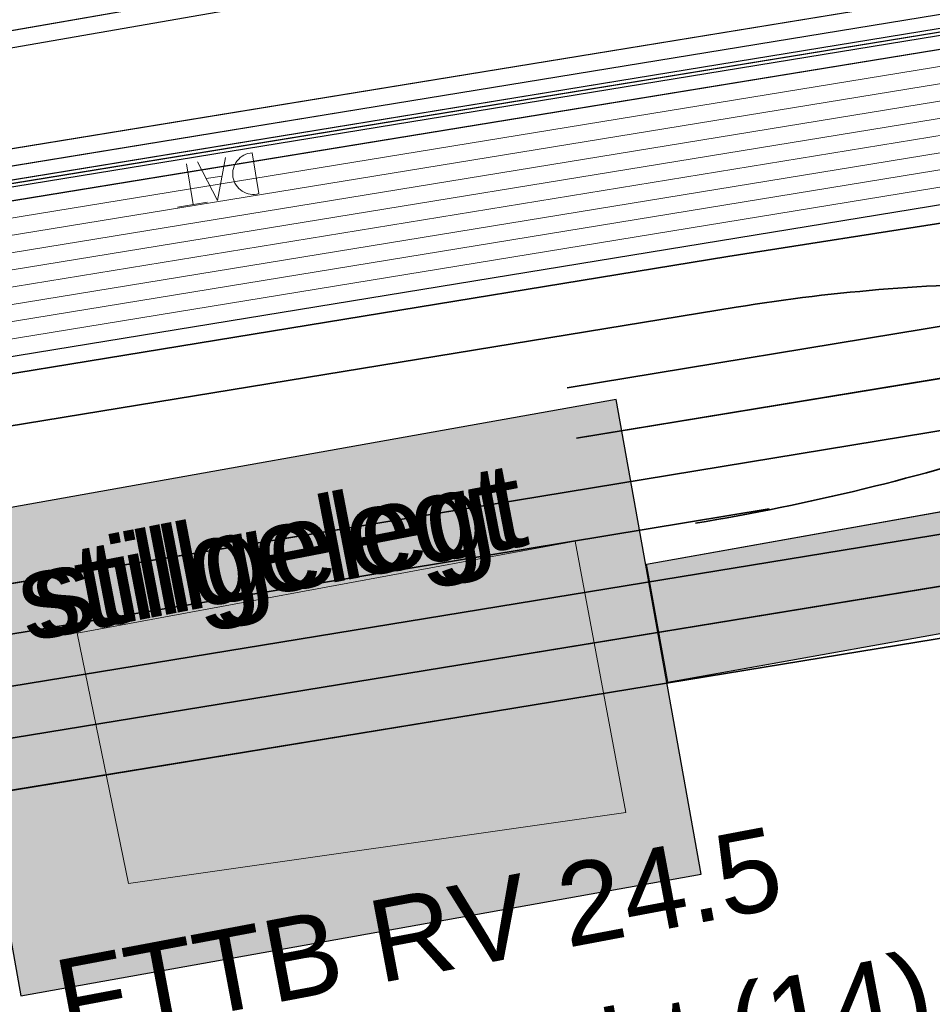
# Model space of a CAD drawing. Header units: metres. Extents: x -502 to 161, y -108 to 174.
# Tile 197 of 256: x -192.21 to -189.55, y -35.1 to -32.22. Entities that reach past the tile are written whole.
import ezdxf

# ---------------------------------------------------------------- set-up
doc = ezdxf.new("R2010")
doc.units = ezdxf.units.M
doc.header["$LTSCALE"] = 0.1
doc.linetypes.add('1', pattern=[70, 50, -20])
doc.linetypes.add('237', pattern=[93, 75, -18])
for name, color, linetype in [('BRI31-005.05-5p02-Koordinierung Lageplan 4. BA ZOB West 2022-06-15', 7, 'Continuous'), ('BRI31-005.06-5f07-Koordinierung Lageplan 4. BA ZOB Fernbusbahnh', 7, 'Continuous'), ('BRI32-005.02-5f05-Koordinierung Schemaplan 4 BA ZOB Teilbereich', 7, 'Continuous'), ('BRI32-005.03-5f06-Koordinierung Schemaplan 4 BA ZOB Teilbereich 2 Ost - Bahnhofsallee 2023-01-21', 7, 'Continuous')]:
    doc.layers.add(name, color=color, linetype=linetype)
doc.styles.add('Arial', font='arial.ttf')

# ---------------------------------------------------------------- blocks, each defined once
blk = doc.blocks.new('1000DAT')
at = {"color": 114, "linetype": 'Continuous', "lineweight": 13, "true_color": 0x00994c, "transparency": 33554687}
for p, q in [((4.589, 0.775), (4.589, 0.173)), ((5.348, 0.777), (5.795, 0.777)), ((5.561, 0.775), (5.561, 0.173)), ((5.077, 0.435), (5.312, 0.435))]:
    blk.add_line(p, q, dxfattribs=at)
at = {"color": 114, "linetype": 'Continuous', "lineweight": 13, "true_color": 0x00994c, "transparency": 33554687, "flags": 128}
blk.add_lwpolyline([(4.589, 0.775, -0.445229), (4.924, 0.474, -0.445229), (4.589, 0.173)], format="xyb", dxfattribs=at)
blk.add_lwpolyline([(4.984, 0.174), (5.199, 0.775), (5.401, 0.174)], dxfattribs=at)

msp = doc.modelspace()

# ---------------------------------------------------------------- linework, layer by layer
at = {"layer": 'BRI31-005.05-5p02-Koordinierung Lageplan 4. BA ZOB West 2022-06-15', "color": 250, "linetype": 'Continuous', "lineweight": 25, "true_color": 0x333333, "transparency": 33554687}
for p, q in [((-190.3817, -33.8133), (-176.6847, -31.3618)), ((-190.32, -34.1578), (-176.6231, -31.7064))]:
    msp.add_line(p, q, dxfattribs=at)
at = {"layer": 'BRI31-005.05-5p02-Koordinierung Lageplan 4. BA ZOB West 2022-06-15', "color": 190, "linetype": '1', "lineweight": 35, "true_color": 0x7f00ff, "transparency": 33554687}
msp.add_line((-197.5209, -34.4353), (-188.3385, -32.9236), dxfattribs=at)
at = {"layer": 'BRI31-005.05-5p02-Koordinierung Lageplan 4. BA ZOB West 2022-06-15', "color": 3, "linetype": '1', "lineweight": 35, "true_color": 0x00ff00, "transparency": 33554687}
msp.add_line((-197.4929, -34.5826), (-188.3142, -33.0716), dxfattribs=at)
at = {"layer": 'BRI31-005.05-5p02-Koordinierung Lageplan 4. BA ZOB West 2022-06-15', "color": 7, "linetype": 'Continuous', "lineweight": 35, "transparency": 33554687}
msp.add_line((-197.4648, -34.73), (-188.29, -33.2196), dxfattribs=at)
at = {"layer": 'BRI31-005.05-5p02-Koordinierung Lageplan 4. BA ZOB West 2022-06-15', "color": 250, "linetype": 'Continuous', "lineweight": 13, "true_color": 0x333333, "transparency": 33554687}
for p, q in [((-190.5905, -33.7459), (-192.0437, -34.014)), ((-190.4424, -34.5378), (-190.5905, -33.7459)), ((-192.0437, -34.014), (-191.8932, -34.745)), ((-191.8932, -34.745), (-190.4424, -34.5378))]:
    msp.add_line(p, q, dxfattribs=at)
at = {"layer": 'BRI31-005.05-5p02-Koordinierung Lageplan 4. BA ZOB West 2022-06-15', "color": 7, "linetype": 'Continuous', "lineweight": 13, "transparency": 33554687}
msp.add_line((-190.32, -34.1578), (-190.3817, -33.8133), dxfattribs=at)
at = {"layer": 'BRI31-005.05-5p02-Koordinierung Lageplan 4. BA ZOB West 2022-06-15', "color": 1, "linetype": 'Continuous', "lineweight": 25, "true_color": 0xff0000, "transparency": 33554687, "flags": 128}
msp.add_lwpolyline([(-225.3387, -11.2374), (-229.5957, -18.1714), (-229.0257, -20.8074), (-227.7997, -27.4074), (-227.6647, -27.9944), (-227.4477, -30.3544), (-224.2937, -35.5024), (-224.0217, -35.9484), (-223.2007, -36.4664), (-222.9157, -36.6434), (-217.6127, -39.5814), (-217.2307, -39.7354), (-214.0777, -39.1054), (-207.9547, -37.3244), (-207.4387, -36.8834), (-205.7427, -35.6354), (-202.5457, -34.9364), (-199.0767, -34.0634), (-192.6107, -32.7734), (-185.6937, -31.6434), (-180.2767, -30.7334), (-179.4717, -30.6334), (-178.4147, -30.7934), (-174.3807, -31.4324)], dxfattribs=at)
at = {"layer": 'BRI31-005.05-5p02-Koordinierung Lageplan 4. BA ZOB West 2022-06-15', "color": 250, "linetype": 'Continuous', "lineweight": 25, "true_color": 0x333333, "transparency": 33554687, "flags": 128}
for points in [[(-225.3307, -11.2434), (-229.5857, -18.1734), (-229.0157, -20.8054), (-227.7897, -27.4054), (-227.6547, -27.9934), (-227.4387, -30.3514), (-224.2857, -35.4974), (-224.0137, -35.9414), (-223.1947, -36.4574), (-222.9107, -36.6354), (-217.6077, -39.5724), (-217.2297, -39.7244), (-214.0807, -39.0964), (-207.9597, -37.3154), (-207.4447, -36.8754), (-205.7467, -35.6254), (-202.5487, -34.9274), (-199.0787, -34.0534), (-192.6127, -32.7634), (-185.6947, -31.6334), (-180.2787, -30.7234), (-179.4717, -30.6234), (-178.4137, -30.7834), (-174.3787, -31.4224)], [(-225.2907, -11.2734), (-229.5327, -18.1824), (-228.9667, -20.7954), (-227.7407, -27.3964), (-227.6047, -27.9884), (-227.3897, -30.3354), (-224.2587, -35.4464), (-223.9867, -35.8994), (-223.1627, -36.4184), (-222.8857, -36.5924), (-217.5837, -39.5284), (-217.0567, -39.7414), (-214.0687, -39.1454), (-207.9377, -37.3614), (-207.4157, -36.9154), (-205.7257, -35.6724), (-202.5377, -34.9764), (-199.0687, -34.1024), (-192.6037, -32.8124), (-185.6867, -31.6824), (-180.2717, -30.7724), (-179.4727, -30.6734), (-178.4207, -30.8324), (-177.8307, -31.0624)], [(-174.3647, -31.3244), (-178.3997, -30.6854), (-179.4697, -30.5234), (-180.2927, -30.6254), (-185.7107, -31.5354), (-192.6307, -32.6654), (-199.0987, -33.9554), (-202.5707, -34.8294), (-205.7887, -35.5314), (-207.5047, -36.7934), (-208.0037, -37.2234), (-214.1047, -38.9984), (-217.2137, -39.6184), (-217.5597, -39.4844), (-222.8607, -36.5494), (-223.1417, -36.3724), (-223.9597, -35.8574), (-224.2067, -35.4344), (-227.3407, -30.3194), (-227.5547, -27.9834), (-227.6917, -27.3874), (-228.9177, -20.7854), (-229.4797, -18.1914), (-225.2507, -11.3034)], [(-174.3717, -31.3734), (-178.4067, -30.7344), (-179.4707, -30.5734), (-180.2857, -30.6744), (-185.7027, -31.5844), (-192.6217, -32.7144), (-199.0887, -34.0044), (-202.5597, -34.8784), (-205.7677, -35.5784), (-207.4747, -36.8344), (-207.9817, -37.2694), (-214.0927, -39.0474), (-217.0437, -39.6364), (-217.5357, -39.4404), (-222.8357, -36.5064), (-223.1087, -36.3344), (-223.9327, -35.8154), (-224.1667, -35.4034), (-227.2917, -30.3034), (-227.5047, -27.9804), (-227.6427, -27.3784), (-228.8687, -20.7754), (-229.4267, -18.2004), (-225.2107, -11.3334)], [(-178.2447, -30.1034), (-179.1357, -29.9434), (-180.3547, -30.1534), (-186.0147, -31.1734), (-193.0827, -32.4034), (-199.2267, -33.4434), (-200.6627, -33.8124), (-202.8357, -34.2924), (-206.1837, -35.1194), (-208.3667, -36.7884), (-214.3677, -38.5624), (-216.5857, -38.8194), (-217.1447, -38.8844), (-222.5907, -36.1404), (-223.7507, -35.3284), (-226.8367, -30.1194), (-227.0157, -27.9374), (-227.1297, -27.2434), (-228.4457, -20.4934), (-228.9747, -18.0734), (-224.7217, -11.6424)], [(-178.2547, -30.1524), (-179.1357, -29.9944), (-180.3457, -30.2024), (-186.0057, -31.2224), (-193.0747, -32.4524), (-199.2167, -33.4924), (-200.6567, -33.8604), (-202.8157, -34.3414), (-206.1617, -35.1654), (-208.3437, -36.8334), (-214.3577, -38.6114), (-216.5757, -38.8684), (-216.9747, -38.9144), (-217.1357, -38.8334), (-222.5647, -36.0974), (-223.7127, -35.2934), (-226.7877, -30.1034), (-226.9657, -27.9334), (-227.0807, -27.2334), (-228.3967, -20.4834), (-228.9217, -18.0834), (-224.6827, -11.6734)], [(-200.3297, -36.5594), (-199.7187, -35.4694), (-199.4887, -35.0384), (-199.2647, -34.7274), (-198.9787, -34.5434), (-192.5227, -33.2534), (-185.6147, -32.1234), (-180.2087, -31.2134), (-179.4817, -31.1234), (-178.4837, -31.2734), (-177.1647, -31.6354), (-176.9137, -32.3634), (-176.6997, -34.5184)], [(-192.2075, -35.0727), (-190.2226, -34.7181), (-190.4703, -33.3319), (-192.4552, -33.6865), (-192.2075, -35.0727)]]:
    msp.add_lwpolyline(points, dxfattribs=at)
at = {"layer": 'BRI31-005.05-5p02-Koordinierung Lageplan 4. BA ZOB West 2022-06-15', "color": 114, "linetype": 'Continuous', "lineweight": 25, "true_color": 0x00994c, "transparency": 33554687, "flags": 128}
msp.add_lwpolyline([(-174.3777, -31.4124), (-178.4117, -30.7734), (-179.4707, -30.6134), (-180.2797, -30.7134), (-185.6977, -31.6244), (-192.6137, -32.7544), (-199.0817, -34.0444), (-202.5497, -34.9164), (-205.7517, -35.6174), (-207.4517, -36.8684), (-207.9637, -37.3064), (-214.0827, -39.0854), (-217.2287, -39.7144), (-217.6047, -39.5634), (-222.9057, -36.6254), (-223.1907, -36.4494), (-224.0077, -35.9334), (-224.2767, -35.4914), (-227.4277, -30.3474), (-227.6447, -27.9914), (-227.7807, -27.4034), (-229.0067, -20.8034), (-229.5747, -18.1744), (-225.3227, -11.2494)], dxfattribs=at)
at = {"layer": 'BRI31-005.05-5p02-Koordinierung Lageplan 4. BA ZOB West 2022-06-15', "color": 7, "linetype": 'Continuous', "lineweight": 13, "transparency": 33554687, "flags": 128}
for points in [[(-174.4567, -31.9734), (-178.4767, -31.2244), (-179.4807, -31.0734), (-180.2157, -31.1644), (-185.6227, -32.0744), (-192.5317, -33.2044), (-198.9887, -34.4944), (-202.5047, -35.1234), (-205.6627, -35.8134), (-207.8937, -37.4534), (-214.0447, -39.2434), (-217.2537, -39.8834), (-222.9587, -36.7234), (-224.0877, -36.0134), (-227.5367, -30.3834), (-227.7547, -28.0034), (-227.8877, -27.4234), (-229.1137, -20.8234)], [(-174.4497, -31.9244), (-178.4697, -31.1754), (-179.4797, -31.0234), (-180.2227, -31.1154), (-185.6307, -32.0254), (-192.5407, -33.1554), (-198.9987, -34.4454), (-202.5267, -35.0254), (-205.7047, -35.7194), (-207.3857, -36.9554), (-207.9157, -37.4074), (-214.0567, -39.1944), (-217.2457, -39.8304), (-222.9347, -36.6794), (-223.2167, -36.5024), (-224.0507, -35.9774), (-227.4877, -30.3674), (-227.7047, -27.9984), (-227.8387, -27.4144), (-229.0647, -20.8144)], [(-174.4007, -31.5814), (-178.4277, -30.8814), (-179.4737, -30.7234), (-180.2647, -30.8214), (-185.6787, -31.7314), (-192.5947, -32.8614), (-199.0587, -34.1514), (-199.5577, -34.3674), (-199.9217, -34.8074), (-200.1587, -35.2294), (-200.7697, -36.3194)], [(-174.4077, -31.6304), (-178.4347, -30.9304), (-179.4747, -30.7734), (-180.2577, -30.8704), (-185.6707, -31.7804), (-192.5857, -32.9104), (-199.0487, -34.2004), (-199.5267, -34.4084), (-199.8807, -34.8354), (-200.1147, -35.2534), (-200.7257, -36.3434)], [(-200.8997, -35.9414), (-200.4457, -35.0914), (-200.2157, -34.7244), (-199.8527, -34.4634), (-199.0387, -34.2494), (-192.5767, -32.9594), (-185.6627, -31.8294), (-180.2507, -30.9194), (-179.4757, -30.8234), (-178.4417, -30.9794), (-174.4147, -31.6794)], [(-174.4217, -31.7284), (-178.4487, -31.0284), (-179.4767, -30.8734), (-180.2437, -30.9684), (-185.6547, -31.8784), (-192.5677, -33.0084), (-199.0287, -34.2984), (-199.4957, -34.4494), (-199.8397, -34.8634), (-200.0707, -35.2774), (-200.6817, -36.3674)], [(-200.6377, -36.3914), (-200.0267, -35.3014), (-199.7987, -34.8914), (-199.4647, -34.4904), (-199.0187, -34.3474), (-192.5587, -33.0574), (-185.6467, -31.9274), (-180.2367, -31.0174), (-179.4777, -30.9234), (-178.4557, -31.0774), (-174.4287, -31.7774)], [(-200.8557, -35.9654), (-200.4017, -35.1154), (-200.1457, -34.7984), (-199.8127, -34.5574), (-199.0087, -34.3964), (-192.5497, -33.1064), (-185.6387, -31.9764), (-180.2297, -31.0664), (-179.4787, -30.9734), (-178.4627, -31.1264), (-174.4357, -31.8264)]]:
    msp.add_lwpolyline(points, dxfattribs=at)
at = {"layer": 'BRI31-005.05-5p02-Koordinierung Lageplan 4. BA ZOB West 2022-06-15', "color": 1, "linetype": 'Continuous', "lineweight": 35, "true_color": 0xff0000, "transparency": 33554687, "flags": 128}
msp.add_lwpolyline([(-187.0175, -32.42), (-187.0175, -32.42, 0.00713), (-187.2212, -32.4503), (-187.2212, -32.4503), (-188.1686, -32.6053), (-190.1445, -32.915), (-195.4722, -33.7865), (-195.4722, -33.7865, 0.138285), (-196.7016, -34.3608), (-196.7016, -34.3608), (-198.5959, -35.9949), (-198.8676, -36.3944), (-199.5843, -37.4483), (-207.2721, -44.4454, -0.122005), (-208.3905, -45.05, 0.122217), (-209.3198, -45.5519, -0.058934), (-209.8251, -45.9131, 0.060006), (-210.2819, -46.2383)], format="xyb", dxfattribs=at)
at = {"layer": 'BRI31-005.05-5p02-Koordinierung Lageplan 4. BA ZOB West 2022-06-15', "color": 190, "linetype": 'Continuous', "lineweight": 35, "true_color": 0x7f00ff, "transparency": 33554687, "flags": 128}
msp.add_lwpolyline([(-188.3385, -32.9236, -0.042037), (-189.2294, -32.9933, 0.042039), (-190.1203, -33.0631), (-195.5769, -33.9556), (-195.5769, -33.9556, 0.036631), (-196.55, -34.189), (-196.55, -34.189), (-196.55, -34.189, -0.030109), (-197.5209, -34.4353), (-197.5209, -34.4353)], format="xyb", dxfattribs=at)
at = {"layer": 'BRI31-005.05-5p02-Koordinierung Lageplan 4. BA ZOB West 2022-06-15', "color": 7, "linetype": 'Continuous', "lineweight": 35, "transparency": 33554687, "flags": 128}
for points in [[(-188.29, -33.2196, 0.03802), (-189.2646, -33.4562, -0.037635), (-190.2391, -33.6935)], [(-190.024, -33.6516), (-195.4629, -34.5509, -0.040401), (-196.4649, -34.6344), (-196.4649, -34.6344, 0.046498), (-197.4648, -34.73), (-197.4648, -34.73)]]:
    msp.add_lwpolyline(points, format="xyb", dxfattribs=at)
msp.add_lwpolyline([(-198.5469, -35.2483), (-192.2946, -34.1787), (-189.3864, -33.703)], dxfattribs=at)
at = {"layer": 'BRI31-005.05-5p02-Koordinierung Lageplan 4. BA ZOB West 2022-06-15', "color": 3, "linetype": '237', "lineweight": 35, "true_color": 0x00ff00, "transparency": 33554687, "flags": 128}
msp.add_lwpolyline([(-189.3621, -33.851), (-192.3241, -34.3355), (-198.5188, -35.3956)], dxfattribs=at)
at = {"layer": 'BRI31-005.05-5p02-Koordinierung Lageplan 4. BA ZOB West 2022-06-15', "color": 7, "linetype": '237', "lineweight": 35, "transparency": 33554687, "flags": 128}
msp.add_lwpolyline([(-189.3379, -33.999), (-192.321, -34.487), (-198.4908, -35.543)], dxfattribs=at)
at = {"layer": 'BRI31-005.06-5f07-Koordinierung Lageplan 4. BA ZOB Fernbusbahnh', "color": 250, "linetype": 'Continuous', "lineweight": 20, "true_color": 0x333333, "transparency": 33554687}
for p, q in [((-190.3817, -33.8133), (-176.6847, -31.3618)), ((-190.32, -34.1578), (-176.6231, -31.7064))]:
    msp.add_line(p, q, dxfattribs=at)
at = {"layer": 'BRI31-005.06-5f07-Koordinierung Lageplan 4. BA ZOB Fernbusbahnh', "color": 190, "linetype": '1', "lineweight": 30, "true_color": 0x7f00ff, "transparency": 33554687}
msp.add_line((-197.5209, -34.4353), (-188.3385, -32.9236), dxfattribs=at)
at = {"layer": 'BRI31-005.06-5f07-Koordinierung Lageplan 4. BA ZOB Fernbusbahnh', "color": 3, "linetype": '1', "lineweight": 30, "true_color": 0x00ff00, "transparency": 33554687}
msp.add_line((-197.4929, -34.5826), (-188.3142, -33.0716), dxfattribs=at)
at = {"layer": 'BRI31-005.06-5f07-Koordinierung Lageplan 4. BA ZOB Fernbusbahnh', "color": 7, "linetype": 'Continuous', "lineweight": 30, "transparency": 33554687}
msp.add_line((-197.4648, -34.73), (-188.29, -33.2196), dxfattribs=at)
at = {"layer": 'BRI31-005.06-5f07-Koordinierung Lageplan 4. BA ZOB Fernbusbahnh', "color": 7, "linetype": 'Continuous', "lineweight": 9, "transparency": 33554687}
msp.add_line((-190.32, -34.1578), (-190.3817, -33.8133), dxfattribs=at)
at = {"layer": 'BRI31-005.06-5f07-Koordinierung Lageplan 4. BA ZOB Fernbusbahnh', "color": 1, "linetype": 'Continuous', "lineweight": 20, "true_color": 0xff0000, "transparency": 33554687, "flags": 128}
msp.add_lwpolyline([(-225.3387, -11.2374), (-229.5957, -18.1714), (-229.0257, -20.8074), (-227.7997, -27.4074), (-227.6647, -27.9944), (-227.4477, -30.3544), (-224.2937, -35.5024), (-224.0217, -35.9484), (-223.2007, -36.4664), (-222.9157, -36.6434), (-217.6127, -39.5814), (-217.2307, -39.7354), (-214.0777, -39.1054), (-207.9547, -37.3244), (-207.4387, -36.8834), (-205.7427, -35.6354), (-202.5457, -34.9364), (-199.0767, -34.0634), (-192.6107, -32.7734), (-185.6937, -31.6434), (-180.2767, -30.7334), (-179.4717, -30.6334), (-178.4147, -30.7934), (-174.3807, -31.4324)], dxfattribs=at)
at = {"layer": 'BRI31-005.06-5f07-Koordinierung Lageplan 4. BA ZOB Fernbusbahnh', "color": 250, "linetype": 'Continuous', "lineweight": 20, "true_color": 0x333333, "transparency": 33554687, "flags": 128}
for points in [[(-225.3307, -11.2434), (-229.5857, -18.1734), (-229.0157, -20.8054), (-227.7897, -27.4054), (-227.6547, -27.9934), (-227.4387, -30.3514), (-224.2857, -35.4974), (-224.0137, -35.9414), (-223.1947, -36.4574), (-222.9107, -36.6354), (-217.6077, -39.5724), (-217.2297, -39.7244), (-214.0807, -39.0964), (-207.9597, -37.3154), (-207.4447, -36.8754), (-205.7467, -35.6254), (-202.5487, -34.9274), (-199.0787, -34.0534), (-192.6127, -32.7634), (-185.6947, -31.6334), (-180.2787, -30.7234), (-179.4717, -30.6234), (-178.4137, -30.7834), (-174.3787, -31.4224)], [(-225.2907, -11.2734), (-229.5327, -18.1824), (-228.9667, -20.7954), (-227.7407, -27.3964), (-227.6047, -27.9884), (-227.3897, -30.3354), (-224.2587, -35.4464), (-223.9867, -35.8994), (-223.1627, -36.4184), (-222.8857, -36.5924), (-217.5837, -39.5284), (-217.0567, -39.7414), (-214.0687, -39.1454), (-207.9377, -37.3614), (-207.4157, -36.9154), (-205.7257, -35.6724), (-202.5377, -34.9764), (-199.0687, -34.1024), (-192.6037, -32.8124), (-185.6867, -31.6824), (-180.2717, -30.7724), (-179.4727, -30.6734), (-178.4207, -30.8324), (-177.8307, -31.0624)], [(-174.3647, -31.3244), (-178.3997, -30.6854), (-179.4697, -30.5234), (-180.2927, -30.6254), (-185.7107, -31.5354), (-192.6307, -32.6654), (-199.0987, -33.9554), (-202.5707, -34.8294), (-205.7887, -35.5314), (-207.5047, -36.7934), (-208.0037, -37.2234), (-214.1047, -38.9984), (-217.2137, -39.6184), (-217.5597, -39.4844), (-222.8607, -36.5494), (-223.1417, -36.3724), (-223.9597, -35.8574), (-224.2067, -35.4344), (-227.3407, -30.3194), (-227.5547, -27.9834), (-227.6917, -27.3874), (-228.9177, -20.7854), (-229.4797, -18.1914), (-225.2507, -11.3034)], [(-174.3717, -31.3734), (-178.4067, -30.7344), (-179.4707, -30.5734), (-180.2857, -30.6744), (-185.7027, -31.5844), (-192.6217, -32.7144), (-199.0887, -34.0044), (-202.5597, -34.8784), (-205.7677, -35.5784), (-207.4747, -36.8344), (-207.9817, -37.2694), (-214.0927, -39.0474), (-217.0437, -39.6364), (-217.5357, -39.4404), (-222.8357, -36.5064), (-223.1087, -36.3344), (-223.9327, -35.8154), (-224.1667, -35.4034), (-227.2917, -30.3034), (-227.5047, -27.9804), (-227.6427, -27.3784), (-228.8687, -20.7754), (-229.4267, -18.2004), (-225.2107, -11.3334)], [(-178.2447, -30.1034), (-179.1357, -29.9434), (-180.3547, -30.1534), (-186.0147, -31.1734), (-193.0827, -32.4034), (-199.2267, -33.4434), (-200.6627, -33.8124), (-202.8357, -34.2924), (-206.1837, -35.1194), (-208.3667, -36.7884), (-214.3677, -38.5624), (-216.5857, -38.8194), (-217.1447, -38.8844), (-222.5907, -36.1404), (-223.7507, -35.3284), (-226.8367, -30.1194), (-227.0157, -27.9374), (-227.1297, -27.2434), (-228.4457, -20.4934), (-228.9747, -18.0734), (-224.7217, -11.6424)], [(-178.2547, -30.1524), (-179.1357, -29.9944), (-180.3457, -30.2024), (-186.0057, -31.2224), (-193.0747, -32.4524), (-199.2167, -33.4924), (-200.6567, -33.8604), (-202.8157, -34.3414), (-206.1617, -35.1654), (-208.3437, -36.8334), (-214.3577, -38.6114), (-216.5757, -38.8684), (-216.9747, -38.9144), (-217.1357, -38.8334), (-222.5647, -36.0974), (-223.7127, -35.2934), (-226.7877, -30.1034), (-226.9657, -27.9334), (-227.0807, -27.2334), (-228.3967, -20.4834), (-228.9217, -18.0834), (-224.6827, -11.6734)], [(-200.3297, -36.5594), (-199.7187, -35.4694), (-199.4887, -35.0384), (-199.2647, -34.7274), (-198.9787, -34.5434), (-192.5227, -33.2534), (-185.6147, -32.1234), (-180.2087, -31.2134), (-179.4817, -31.1234), (-178.4837, -31.2734), (-177.1647, -31.6354), (-176.9137, -32.3634), (-176.6997, -34.5184)], [(-192.2075, -35.0727), (-190.2226, -34.7181), (-190.4703, -33.3319), (-192.4552, -33.6865), (-192.2075, -35.0727)]]:
    msp.add_lwpolyline(points, dxfattribs=at)
at = {"layer": 'BRI31-005.06-5f07-Koordinierung Lageplan 4. BA ZOB Fernbusbahnh', "color": 114, "linetype": 'Continuous', "lineweight": 20, "true_color": 0x00994c, "transparency": 33554687, "flags": 128}
msp.add_lwpolyline([(-174.3777, -31.4124), (-178.4117, -30.7734), (-179.4707, -30.6134), (-180.2797, -30.7134), (-185.6977, -31.6244), (-192.6137, -32.7544), (-199.0817, -34.0444), (-202.5497, -34.9164), (-205.7517, -35.6174), (-207.4517, -36.8684), (-207.9637, -37.3064), (-214.0827, -39.0854), (-217.2287, -39.7144), (-217.6047, -39.5634), (-222.9057, -36.6254), (-223.1907, -36.4494), (-224.0077, -35.9334), (-224.2767, -35.4914), (-227.4277, -30.3474), (-227.6447, -27.9914), (-227.7807, -27.4034), (-229.0067, -20.8034), (-229.5747, -18.1744), (-225.3227, -11.2494)], dxfattribs=at)
at = {"layer": 'BRI31-005.06-5f07-Koordinierung Lageplan 4. BA ZOB Fernbusbahnh', "color": 7, "linetype": 'Continuous', "lineweight": 9, "transparency": 33554687, "flags": 128}
for points in [[(-174.4567, -31.9734), (-178.4767, -31.2244), (-179.4807, -31.0734), (-180.2157, -31.1644), (-185.6227, -32.0744), (-192.5317, -33.2044), (-198.9887, -34.4944), (-202.5047, -35.1234), (-205.6627, -35.8134), (-207.8937, -37.4534), (-214.0447, -39.2434), (-217.2537, -39.8834), (-222.9587, -36.7234), (-224.0877, -36.0134), (-227.5367, -30.3834), (-227.7547, -28.0034), (-227.8877, -27.4234), (-229.1137, -20.8234)], [(-174.4497, -31.9244), (-178.4697, -31.1754), (-179.4797, -31.0234), (-180.2227, -31.1154), (-185.6307, -32.0254), (-192.5407, -33.1554), (-198.9987, -34.4454), (-202.5267, -35.0254), (-205.7047, -35.7194), (-207.3857, -36.9554), (-207.9157, -37.4074), (-214.0567, -39.1944), (-217.2457, -39.8304), (-222.9347, -36.6794), (-223.2167, -36.5024), (-224.0507, -35.9774), (-227.4877, -30.3674), (-227.7047, -27.9984), (-227.8387, -27.4144), (-229.0647, -20.8144)], [(-174.4007, -31.5814), (-178.4277, -30.8814), (-179.4737, -30.7234), (-180.2647, -30.8214), (-185.6787, -31.7314), (-192.5947, -32.8614), (-199.0587, -34.1514), (-199.5577, -34.3674), (-199.9217, -34.8074), (-200.1587, -35.2294), (-200.7697, -36.3194)], [(-174.4077, -31.6304), (-178.4347, -30.9304), (-179.4747, -30.7734), (-180.2577, -30.8704), (-185.6707, -31.7804), (-192.5857, -32.9104), (-199.0487, -34.2004), (-199.5267, -34.4084), (-199.8807, -34.8354), (-200.1147, -35.2534), (-200.7257, -36.3434)], [(-200.8997, -35.9414), (-200.4457, -35.0914), (-200.2157, -34.7244), (-199.8527, -34.4634), (-199.0387, -34.2494), (-192.5767, -32.9594), (-185.6627, -31.8294), (-180.2507, -30.9194), (-179.4757, -30.8234), (-178.4417, -30.9794), (-174.4147, -31.6794)], [(-174.4217, -31.7284), (-178.4487, -31.0284), (-179.4767, -30.8734), (-180.2437, -30.9684), (-185.6547, -31.8784), (-192.5677, -33.0084), (-199.0287, -34.2984), (-199.4957, -34.4494), (-199.8397, -34.8634), (-200.0707, -35.2774), (-200.6817, -36.3674)], [(-200.6377, -36.3914), (-200.0267, -35.3014), (-199.7987, -34.8914), (-199.4647, -34.4904), (-199.0187, -34.3474), (-192.5587, -33.0574), (-185.6467, -31.9274), (-180.2367, -31.0174), (-179.4777, -30.9234), (-178.4557, -31.0774), (-174.4287, -31.7774)], [(-200.8557, -35.9654), (-200.4017, -35.1154), (-200.1457, -34.7984), (-199.8127, -34.5574), (-199.0087, -34.3964), (-192.5497, -33.1064), (-185.6387, -31.9764), (-180.2297, -31.0664), (-179.4787, -30.9734), (-178.4627, -31.1264), (-174.4357, -31.8264)]]:
    msp.add_lwpolyline(points, dxfattribs=at)
at = {"layer": 'BRI31-005.06-5f07-Koordinierung Lageplan 4. BA ZOB Fernbusbahnh', "color": 1, "linetype": 'Continuous', "lineweight": 30, "true_color": 0xff0000, "transparency": 33554687, "flags": 128}
msp.add_lwpolyline([(-187.0175, -32.42), (-187.0175, -32.42, 0.00713), (-187.2212, -32.4503), (-187.2212, -32.4503), (-188.1686, -32.6053), (-190.1445, -32.915), (-195.4722, -33.7865), (-195.4722, -33.7865, 0.138285), (-196.7016, -34.3608), (-196.7016, -34.3608), (-198.5959, -35.9949), (-198.8676, -36.3944), (-199.5843, -37.4483), (-207.2721, -44.4454, -0.122005), (-208.3905, -45.05, 0.122217), (-209.3198, -45.5519, -0.058934), (-209.8251, -45.9131, 0.060006), (-210.2819, -46.2383)], format="xyb", dxfattribs=at)
at = {"layer": 'BRI31-005.06-5f07-Koordinierung Lageplan 4. BA ZOB Fernbusbahnh', "color": 190, "linetype": 'Continuous', "lineweight": 30, "true_color": 0x7f00ff, "transparency": 33554687, "flags": 128}
msp.add_lwpolyline([(-188.3385, -32.9236, -0.042037), (-189.2294, -32.9933, 0.042039), (-190.1203, -33.0631), (-195.5769, -33.9556), (-195.5769, -33.9556, 0.036631), (-196.55, -34.189), (-196.55, -34.189), (-196.55, -34.189, -0.030109), (-197.5209, -34.4353), (-197.5209, -34.4353)], format="xyb", dxfattribs=at)
at = {"layer": 'BRI31-005.06-5f07-Koordinierung Lageplan 4. BA ZOB Fernbusbahnh', "color": 7, "linetype": 'Continuous', "lineweight": 30, "transparency": 33554687, "flags": 128}
for points in [[(-188.29, -33.2196, 0.03802), (-189.2646, -33.4562, -0.037635), (-190.2391, -33.6935)], [(-190.024, -33.6516), (-195.4629, -34.5509, -0.040401), (-196.4649, -34.6344), (-196.4649, -34.6344, 0.046498), (-197.4648, -34.73), (-197.4648, -34.73)]]:
    msp.add_lwpolyline(points, format="xyb", dxfattribs=at)
at = {"layer": 'BRI31-005.06-5f07-Koordinierung Lageplan 4. BA ZOB Fernbusbahnh', "color": 3, "linetype": '237', "lineweight": 30, "true_color": 0x00ff00, "transparency": 33554687, "flags": 128}
msp.add_lwpolyline([(-189.3621, -33.851), (-192.3241, -34.3355), (-198.5188, -35.3956)], dxfattribs=at)
at = {"layer": 'BRI31-005.06-5f07-Koordinierung Lageplan 4. BA ZOB Fernbusbahnh', "color": 7, "linetype": '237', "lineweight": 30, "transparency": 33554687, "flags": 128}
msp.add_lwpolyline([(-189.3379, -33.999), (-192.321, -34.487), (-198.4908, -35.543)], dxfattribs=at)
at = {"layer": 'BRI31-005.06-5f07-Koordinierung Lageplan 4. BA ZOB Fernbusbahnh', "color": 7, "linetype": 'Continuous', "lineweight": 30, "transparency": 33554687}
msp.add_polyline3d([(-198.5469, -35.2483, 0), (-192.2946, -34.1787, 0), (-189.3864, -33.703, 0)], dxfattribs=at)
at = {"layer": 'BRI31-005.06-5f07-Koordinierung Lageplan 4. BA ZOB Fernbusbahnh', "color": 2, "linetype": 'Continuous', "true_color": 0xffff00, "transparency": 33554687}
for points in [[(-176.6847, -31.3618), (-176.6231, -31.7064), (-190.3817, -33.8133), (-190.32, -34.1578)], [(-192.2075, -35.0727), (-190.2226, -34.7181), (-192.4552, -33.6865), (-190.4703, -33.3319)]]:
    msp.add_solid(points, dxfattribs=at)
at = {"layer": 'BRI32-005.02-5f05-Koordinierung Schemaplan 4 BA ZOB Teilbereich', "color": 250, "linetype": 'Continuous', "lineweight": 25, "true_color": 0x333333, "transparency": 33554687, "flags": 128}
for points in [[(-174.3647, -31.3244), (-178.3997, -30.6854), (-179.4697, -30.5234), (-180.2927, -30.6254), (-185.7107, -31.5354), (-192.6307, -32.6654), (-199.0987, -33.9554), (-202.5707, -34.8294), (-205.7887, -35.5314), (-207.5047, -36.7934), (-208.0037, -37.2234), (-214.1047, -38.9984), (-217.2137, -39.6184), (-217.5597, -39.4844), (-222.8607, -36.5494), (-223.1417, -36.3724), (-223.9597, -35.8574), (-224.2067, -35.4344), (-227.3407, -30.3194), (-227.5547, -27.9834), (-227.6917, -27.3874), (-228.9177, -20.7854), (-229.4797, -18.1914), (-225.2507, -11.3034)], [(-174.3717, -31.3734), (-178.4067, -30.7344), (-179.4707, -30.5734), (-180.2857, -30.6744), (-185.7027, -31.5844), (-192.6217, -32.7144), (-199.0887, -34.0044), (-202.5597, -34.8784), (-205.7677, -35.5784), (-207.4747, -36.8344), (-207.9817, -37.2694), (-214.0927, -39.0474), (-217.0437, -39.6364), (-217.5357, -39.4404), (-222.8357, -36.5064), (-223.1087, -36.3344), (-223.9327, -35.8154), (-224.1667, -35.4034), (-227.2917, -30.3034), (-227.5047, -27.9804), (-227.6427, -27.3784), (-228.8687, -20.7754), (-229.4267, -18.2004), (-225.2107, -11.3334)], [(-178.2447, -30.1034), (-179.1357, -29.9434), (-180.3547, -30.1534), (-186.0147, -31.1734), (-193.0827, -32.4034), (-199.2267, -33.4434), (-200.6627, -33.8124), (-202.8357, -34.2924), (-206.1837, -35.1194), (-208.3667, -36.7884), (-214.3677, -38.5624), (-216.5857, -38.8194), (-217.1447, -38.8844), (-222.5907, -36.1404), (-223.7507, -35.3284), (-226.8367, -30.1194), (-227.0157, -27.9374), (-227.1297, -27.2434), (-228.4457, -20.4934), (-228.9747, -18.0734), (-224.7217, -11.6424)], [(-178.2547, -30.1524), (-179.1357, -29.9944), (-180.3457, -30.2024), (-186.0057, -31.2224), (-193.0747, -32.4524), (-199.2167, -33.4924), (-200.6567, -33.8604), (-202.8157, -34.3414), (-206.1617, -35.1654), (-208.3437, -36.8334), (-214.3577, -38.6114), (-216.5757, -38.8684), (-216.9747, -38.9144), (-217.1357, -38.8334), (-222.5647, -36.0974), (-223.7127, -35.2934), (-226.7877, -30.1034), (-226.9657, -27.9334), (-227.0807, -27.2334), (-228.3967, -20.4834), (-228.9217, -18.0834), (-224.6827, -11.6734)]]:
    msp.add_lwpolyline(points, dxfattribs=at)
at = {"layer": 'BRI32-005.02-5f05-Koordinierung Schemaplan 4 BA ZOB Teilbereich', "color": 7, "linetype": 'Continuous', "lineweight": 13, "transparency": 33554687, "flags": 128}
for points in [[(-174.4567, -31.9734), (-178.4767, -31.2244), (-179.4807, -31.0734), (-180.2157, -31.1644), (-185.6227, -32.0744), (-192.5317, -33.2044), (-198.9887, -34.4944), (-202.5047, -35.1234), (-205.6627, -35.8134), (-207.8937, -37.4534), (-214.0447, -39.2434), (-217.2537, -39.8834), (-222.9587, -36.7234), (-224.0877, -36.0134), (-227.5367, -30.3834), (-227.7547, -28.0034), (-227.8877, -27.4234), (-229.1137, -20.8234)], [(-174.4497, -31.9244), (-178.4697, -31.1754), (-179.4797, -31.0234), (-180.2227, -31.1154), (-185.6307, -32.0254), (-192.5407, -33.1554), (-198.9987, -34.4454), (-202.5267, -35.0254), (-205.7047, -35.7194), (-207.3857, -36.9554), (-207.9157, -37.4074), (-214.0567, -39.1944), (-217.2457, -39.8304), (-222.9347, -36.6794), (-223.2167, -36.5024), (-224.0507, -35.9774), (-227.4877, -30.3674), (-227.7047, -27.9984), (-227.8387, -27.4144), (-229.0647, -20.8144)]]:
    msp.add_lwpolyline(points, dxfattribs=at)
at = {"layer": 'BRI32-005.03-5f06-Koordinierung Schemaplan 4 BA ZOB Teilbereich 2 Ost - Bahnhofsallee 2023-01-21', "color": 250, "linetype": 'Continuous', "lineweight": 20, "true_color": 0x333333, "transparency": 33554687, "flags": 128}
for points in [[(-174.3647, -31.3244), (-178.3997, -30.6854), (-179.4697, -30.5234), (-180.2927, -30.6254), (-185.7107, -31.5354), (-192.6307, -32.6654), (-199.0987, -33.9554), (-202.5707, -34.8294), (-205.7887, -35.5314), (-207.5047, -36.7934), (-208.0037, -37.2234), (-214.1047, -38.9984), (-217.2137, -39.6184), (-217.5597, -39.4844), (-222.8607, -36.5494), (-223.1417, -36.3724), (-223.9597, -35.8574), (-224.2067, -35.4344), (-227.3407, -30.3194), (-227.5547, -27.9834), (-227.6917, -27.3874), (-228.9177, -20.7854), (-229.4797, -18.1914), (-225.2507, -11.3034)], [(-174.3717, -31.3734), (-178.4067, -30.7344), (-179.4707, -30.5734), (-180.2857, -30.6744), (-185.7027, -31.5844), (-192.6217, -32.7144), (-199.0887, -34.0044), (-202.5597, -34.8784), (-205.7677, -35.5784), (-207.4747, -36.8344), (-207.9817, -37.2694), (-214.0927, -39.0474), (-217.0437, -39.6364), (-217.5357, -39.4404), (-222.8357, -36.5064), (-223.1087, -36.3344), (-223.9327, -35.8154), (-224.1667, -35.4034), (-227.2917, -30.3034), (-227.5047, -27.9804), (-227.6427, -27.3784), (-228.8687, -20.7754), (-229.4267, -18.2004), (-225.2107, -11.3334)], [(-178.2447, -30.1034), (-179.1357, -29.9434), (-180.3547, -30.1534), (-186.0147, -31.1734), (-193.0827, -32.4034), (-199.2267, -33.4434), (-200.6627, -33.8124), (-202.8357, -34.2924), (-206.1837, -35.1194), (-208.3667, -36.7884), (-214.3677, -38.5624), (-216.5857, -38.8194), (-217.1447, -38.8844), (-222.5907, -36.1404), (-223.7507, -35.3284), (-226.8367, -30.1194), (-227.0157, -27.9374), (-227.1297, -27.2434), (-228.4457, -20.4934), (-228.9747, -18.0734), (-224.7217, -11.6424)], [(-178.2547, -30.1524), (-179.1357, -29.9944), (-180.3457, -30.2024), (-186.0057, -31.2224), (-193.0747, -32.4524), (-199.2167, -33.4924), (-200.6567, -33.8604), (-202.8157, -34.3414), (-206.1617, -35.1654), (-208.3437, -36.8334), (-214.3577, -38.6114), (-216.5757, -38.8684), (-216.9747, -38.9144), (-217.1357, -38.8334), (-222.5647, -36.0974), (-223.7127, -35.2934), (-226.7877, -30.1034), (-226.9657, -27.9334), (-227.0807, -27.2334), (-228.3967, -20.4834), (-228.9217, -18.0834), (-224.6827, -11.6734)]]:
    msp.add_lwpolyline(points, dxfattribs=at)
at = {"layer": 'BRI32-005.03-5f06-Koordinierung Schemaplan 4 BA ZOB Teilbereich 2 Ost - Bahnhofsallee 2023-01-21', "color": 7, "linetype": 'Continuous', "lineweight": 9, "transparency": 33554687, "flags": 128}
for points in [[(-174.4567, -31.9734), (-178.4767, -31.2244), (-179.4807, -31.0734), (-180.2157, -31.1644), (-185.6227, -32.0744), (-192.5317, -33.2044), (-198.9887, -34.4944), (-202.5047, -35.1234), (-205.6627, -35.8134), (-207.8937, -37.4534), (-214.0447, -39.2434), (-217.2537, -39.8834), (-222.9587, -36.7234), (-224.0877, -36.0134), (-227.5367, -30.3834), (-227.7547, -28.0034), (-227.8877, -27.4234), (-229.1137, -20.8234)], [(-174.4497, -31.9244), (-178.4697, -31.1754), (-179.4797, -31.0234), (-180.2227, -31.1154), (-185.6307, -32.0254), (-192.5407, -33.1554), (-198.9987, -34.4454), (-202.5267, -35.0254), (-205.7047, -35.7194), (-207.3857, -36.9554), (-207.9157, -37.4074), (-214.0567, -39.1944), (-217.2457, -39.8304), (-222.9347, -36.6794), (-223.2167, -36.5024), (-224.0507, -35.9774), (-227.4877, -30.3674), (-227.7047, -27.9984), (-227.8387, -27.4144), (-229.0647, -20.8144)], [(-174.4007, -31.5814), (-178.4277, -30.8814), (-179.4737, -30.7234), (-180.2647, -30.8214), (-185.6787, -31.7314), (-192.5947, -32.8614), (-199.0587, -34.1514), (-199.5577, -34.3674), (-199.9217, -34.8074), (-200.1587, -35.2294), (-200.7697, -36.3194)], [(-174.4077, -31.6304), (-178.4347, -30.9304), (-179.4747, -30.7734), (-180.2577, -30.8704), (-185.6707, -31.7804), (-192.5857, -32.9104), (-199.0487, -34.2004), (-199.5267, -34.4084), (-199.8807, -34.8354), (-200.1147, -35.2534), (-200.7257, -36.3434)], [(-200.8997, -35.9414), (-200.4457, -35.0914), (-200.2157, -34.7244), (-199.8527, -34.4634), (-199.0387, -34.2494), (-192.5767, -32.9594), (-185.6627, -31.8294), (-180.2507, -30.9194), (-179.4757, -30.8234), (-178.4417, -30.9794), (-174.4147, -31.6794)], [(-174.4217, -31.7284), (-178.4487, -31.0284), (-179.4767, -30.8734), (-180.2437, -30.9684), (-185.6547, -31.8784), (-192.5677, -33.0084), (-199.0287, -34.2984), (-199.4957, -34.4494), (-199.8397, -34.8634), (-200.0707, -35.2774), (-200.6817, -36.3674)], [(-200.6377, -36.3914), (-200.0267, -35.3014), (-199.7987, -34.8914), (-199.4647, -34.4904), (-199.0187, -34.3474), (-192.5587, -33.0574), (-185.6467, -31.9274), (-180.2367, -31.0174), (-179.4777, -30.9234), (-178.4557, -31.0774), (-174.4287, -31.7774)], [(-200.8557, -35.9654), (-200.4017, -35.1154), (-200.1457, -34.7984), (-199.8127, -34.5574), (-199.0087, -34.3964), (-192.5497, -33.1064), (-185.6387, -31.9764), (-180.2297, -31.0664), (-179.4787, -30.9734), (-178.4627, -31.1264), (-174.4357, -31.8264)]]:
    msp.add_lwpolyline(points, dxfattribs=at)

# ---------------------------------------------------------------- block references
at = {"layer": 'BRI31-005.06-5f07-Koordinierung Lageplan 4. BA ZOB Fernbusbahnh', "color": 7, "transparency": 33554687, "xscale": 0.2000000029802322, "yscale": 0.2000000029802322, "zscale": 0.2000000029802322, "rotation": 189.2795196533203}
msp.add_blockref('1000DAT', (-190.6323, -32.4306), dxfattribs=at)

# ---------------------------------------------------------------- texts
at = {"layer": 'BRI31-005.05-5p02-Koordinierung Lageplan 4. BA ZOB West 2022-06-15', "color": 250, "true_color": 0x333333, "transparency": 33554687, "insert": (-192.2392, -33.7942), "char_height": 0.25, "attachment_point": 1, "rotation": 10.9235, "line_spacing_factor": 0.25, "style": 'Arial'}
msp.add_mtext('stillgelegt', dxfattribs=at)
at = {"layer": 'BRI31-005.05-5p02-Koordinierung Lageplan 4. BA ZOB West 2022-06-15', "color": 1, "true_color": 0xff0000, "transparency": 33554687, "insert": (-192.122, -34.9734), "char_height": 0.24, "attachment_point": 1, "rotation": 10.6907, "line_spacing_factor": 0.25, "style": 'Arial'}
msp.add_mtext('FTTB RV 24.5', dxfattribs=at)
at = {"layer": 'BRI31-005.05-5p02-Koordinierung Lageplan 4. BA ZOB West 2022-06-15', "color": 190, "true_color": 0x7f00ff, "transparency": 33554687, "insert": (-192.0472, -35.4117), "char_height": 0.24, "attachment_point": 1, "rotation": 10.7739, "line_spacing_factor": 0.25, "style": 'Arial'}
msp.add_mtext('da 110 Licht (14)', dxfattribs=at)
at = {"layer": 'BRI31-005.06-5f07-Koordinierung Lageplan 4. BA ZOB Fernbusbahnh', "color": 250, "true_color": 0x333333, "transparency": 33554687, "insert": (-192.1968, -33.786), "char_height": 0.25, "attachment_point": 1, "rotation": 10.9235, "line_spacing_factor": 0.25, "style": 'Arial'}
msp.add_mtext('stillgelegt', dxfattribs=at)
at = {"layer": 'BRI31-005.06-5f07-Koordinierung Lageplan 4. BA ZOB Fernbusbahnh', "color": 1, "true_color": 0xff0000, "transparency": 33554687, "insert": (-192.122, -34.9734), "char_height": 0.24, "attachment_point": 1, "rotation": 10.6907, "line_spacing_factor": 0.25, "style": 'Arial'}
msp.add_mtext('FTTB RV 24.5', dxfattribs=at)
at = {"layer": 'BRI31-005.06-5f07-Koordinierung Lageplan 4. BA ZOB Fernbusbahnh', "color": 190, "true_color": 0x7f00ff, "transparency": 33554687, "insert": (-192.0472, -35.4117), "char_height": 0.24, "attachment_point": 1, "rotation": 10.7739, "line_spacing_factor": 0.25, "style": 'Arial'}
msp.add_mtext('da 110 Licht (14)', dxfattribs=at)

doc.saveas('drawing.dxf')
